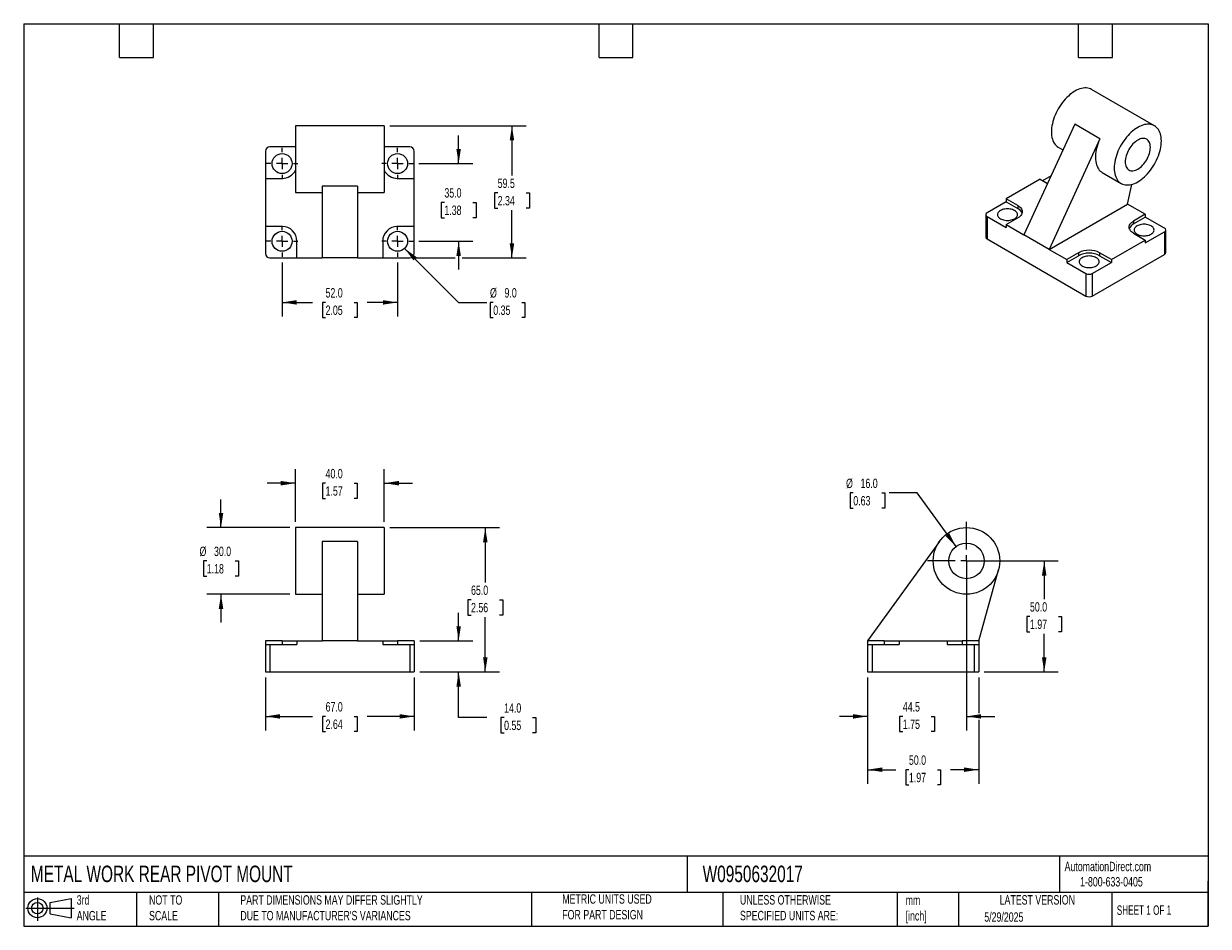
# Model space of a CAD drawing. Header units: millimetres. Extents: x 13 to 546, y 13 to 419.
import ezdxf

# ---------------------------------------------------------------- set-up
doc = ezdxf.new("R2010")
doc.units = ezdxf.units.MM
doc.header["$LTSCALE"] = 2
doc.linetypes.add('SLD-Center', pattern=[19.05, 15.24, -1.27, 1.27, -1.27])
doc.linetypes.add('SLD-Solid', pattern=[0])
doc.layers.add('CENTER', color=40, linetype='SLD-Center')
doc.layers.add('SLD-DEFPOINTS', color=7, linetype='Continuous')
doc.layers.add('DIMENSIONS', color=140, linetype='SLD-Solid', lineweight=25)
doc.layers.add('TEXT', color=140, linetype='SLD-Solid', lineweight=25)
doc.styles.add('SLDTEXTSTYLE0', font='TXT', dxfattribs={"width": 0.7})
doc.styles.add('SLDTEXTSTYLE1', font='TXT', dxfattribs={"width": 0.65})
doc.dimstyles.new('SLDDIMSTYLE0', dxfattribs={"dimtxt": 4.316016, "dimasz": 6.604, "dimexe": 0, "dimexo": 0.0625, "dimgap": 1.079004, "dimtad": 0, "dimtih": 1, "dimtoh": 1, "dimrnd": 1e-09, "dimzin": 4, "dimdsep": 46, "dimtxsty": 'SLDTEXTSTYLE0', "dimsah": 1, "dimcen": 0.09, "dimadec": 0, "dimazin": 1, "dimtfac": 1, "dimtmove": 0, "dimatfit": 0, "dimfxl": 0, "dimfrac": 2, "dimtolj": 1, "dimtzin": 12, "dimarcsym": 0})
doc.dimstyles.new('SLDDIMSTYLE1', dxfattribs={"dimtxt": 4.316016, "dimasz": 6.604, "dimexe": 0, "dimexo": 0.0625, "dimgap": 1.079004, "dimtad": 0, "dimtih": 1, "dimtoh": 1, "dimrnd": 1e-09, "dimzin": 4, "dimdsep": 46, "dimtxsty": 'SLDTEXTSTYLE0', "dimsah": 1, "dimcen": 0.09, "dimadec": 0, "dimazin": 1, "dimtfac": 1, "dimtofl": 0, "dimtmove": 0, "dimatfit": 3, "dimfxl": 0, "dimfrac": 2, "dimtolj": 1, "dimtzin": 12, "dimarcsym": 0})
doc.dimstyles.new('SLDDIMSTYLE2', dxfattribs={"dimtxt": 4.316016, "dimasz": 6.604, "dimexe": 0, "dimexo": 0.0625, "dimgap": 1.079004, "dimtad": 0, "dimtih": 1, "dimtoh": 1, "dimrnd": 1e-09, "dimzin": 12, "dimdsep": 46, "dimtxsty": 'SLDTEXTSTYLE0', "dimsah": 1, "dimcen": 0.09, "dimadec": 0, "dimazin": 3, "dimtfac": 1, "dimtmove": 0, "dimatfit": 0, "dimfxl": 0, "dimfrac": 2, "dimtolj": 1, "dimtzin": 12, "dimarcsym": 0})
doc.dimstyles.new('SLDDIMSTYLE3', dxfattribs={"dimtxt": 4.316016, "dimasz": 6.604, "dimexe": 0, "dimexo": 0.0625, "dimgap": 1.079004, "dimtad": 0, "dimtih": 1, "dimtoh": 1, "dimrnd": 1e-09, "dimzin": 4, "dimdsep": 46, "dimtxsty": 'SLDTEXTSTYLE0', "dimsah": 1, "dimcen": 0, "dimadec": 0, "dimazin": 1, "dimtfac": 1, "dimtofl": 0, "dimtmove": 0, "dimatfit": 3, "dimfxl": 0, "dimfrac": 2, "dimtolj": 1, "dimtzin": 12, "dimarcsym": 0})
doc.dimstyles.new('SLDDIMSTYLE4', dxfattribs={"dimtxt": 4.316016, "dimasz": 6.604, "dimexe": 0, "dimexo": 0.0625, "dimgap": 1.079004, "dimtad": 0, "dimtih": 1, "dimtoh": 1, "dimrnd": 1e-09, "dimzin": 12, "dimdsep": 46, "dimtxsty": 'SLDTEXTSTYLE0', "dimsah": 1, "dimcen": 0.09, "dimadec": 0, "dimazin": 3, "dimtfac": 1, "dimtofl": 0, "dimtmove": 0, "dimatfit": 3, "dimfxl": 0, "dimfrac": 2, "dimtolj": 1, "dimtzin": 12, "dimarcsym": 0})

# ---------------------------------------------------------------- blocks, each defined once
blk = doc.blocks.new('Block11')
at = {"color": 7, "linetype": 'SLD-Solid', "lineweight": 18}
for p, q in [((0, 5.76), (21.75, 5.76)), ((5.18, 10.62), (5.18, 0)), ((10.96, 8.33), (20.35, 10.06)), ((10.96, 3.19), (10.96, 8.33)), ((20.35, 10.06), (20.35, 1.46)), ((10.96, 3.19), (20.35, 1.46))]:
    blk.add_line(p, q, dxfattribs=at)
for radius in [4.3, 2.57]:
    blk.add_circle((5.18, 5.76), radius, dxfattribs=at)
blk = doc.blocks.new('Block12')
at = {"layer": 'SLD-DEFPOINTS'}
blk.add_blockref('Block11', (0, 0), dxfattribs=at)
blk = doc.blocks.new('_D')
at = {"layer": 'DIMENSIONS'}
for p, q in [((101.54, 192.21), (101.54, 204.91)), ((132.5, 192.21), (95.19, 192.21)), ((95.13, 177.21), (93.68, 177.21)), ((93.68, 177.21), (93.68, 170.35)), ((107.96, 177.21), (109.41, 177.21)), ((109.41, 177.21), (109.41, 170.35)), ((93.68, 170.35), (95.13, 170.35)), ((109.41, 170.35), (107.96, 170.35)), ((132.5, 162.21), (95.19, 162.21)), ((101.54, 162.21), (101.54, 149.51))]:
    blk.add_line(p, q, dxfattribs=at)
for points in [[(101.54, 192.21), (102.56, 198.82), (100.53, 198.82)], [(101.54, 162.21), (100.53, 155.61), (102.56, 155.61)]]:
    blk.add_solid(points, dxfattribs=at)
at = {"layer": 'DIMENSIONS', "char_height": 4.233, "attachment_point": 1, "style": 'SLDTEXTSTYLE0'}
for s, insert in [('%%c', (91.87, 183.64)), ('30.0', (98.39, 183.64)), ('1.18', (95.13, 175.81))]:
    blk.add_mtext(s, dxfattribs=dict(at, insert=insert))
blk = doc.blocks.new('_D_1')
at = {"layer": 'DIMENSIONS'}
for p, q in [((135.04, 194.75), (135.04, 218.56)), ((175.04, 194.75), (175.04, 218.56)), ((135.04, 212.21), (122.34, 212.21)), ((148.63, 212.21), (147.18, 212.21)), ((147.18, 212.21), (147.18, 205.35)), ((161.46, 212.21), (162.91, 212.21)), ((162.91, 212.21), (162.91, 205.35)), ((175.04, 212.21), (187.74, 212.21)), ((147.18, 205.35), (148.63, 205.35)), ((162.91, 205.35), (161.46, 205.35))]:
    blk.add_line(p, q, dxfattribs=at)
for points in [[(135.04, 212.21), (128.44, 213.23), (128.44, 211.2)], [(175.04, 212.21), (181.65, 211.2), (181.65, 213.23)]]:
    blk.add_solid(points, dxfattribs=at)
at = {"layer": 'DIMENSIONS', "char_height": 4.233, "attachment_point": 1, "style": 'SLDTEXTSTYLE0'}
for s, insert in [('40.0', (148.63, 218.64)), ('1.57', (148.63, 210.81))]:
    blk.add_mtext(s, dxfattribs=dict(at, insert=insert))
blk = doc.blocks.new('_D_2')
at = {"layer": 'DIMENSIONS'}
for p, q in [((208.54, 141.21), (208.54, 153.91)), ((191.08, 141.21), (214.89, 141.21)), ((191.08, 127.21), (214.89, 127.21)), ((208.54, 106.69), (208.54, 127.21)), ((221.24, 106.69), (208.54, 106.69)), ((229.02, 106.69), (227.57, 106.69)), ((227.57, 106.69), (227.57, 99.83)), ((241.85, 106.69), (243.3, 106.69)), ((243.3, 106.69), (243.3, 99.83)), ((227.57, 99.83), (229.02, 99.83)), ((243.3, 99.83), (241.85, 99.83))]:
    blk.add_line(p, q, dxfattribs=at)
for points in [[(208.54, 141.21), (209.56, 147.82), (207.53, 147.82)], [(208.54, 127.21), (207.53, 120.61), (209.56, 120.61)]]:
    blk.add_solid(points, dxfattribs=at)
at = {"layer": 'DIMENSIONS', "char_height": 4.233, "attachment_point": 1, "style": 'SLDTEXTSTYLE0'}
for s, insert in [('14.0', (229.02, 113.11)), ('0.55', (229.02, 105.28))]:
    blk.add_mtext(s, dxfattribs=dict(at, insert=insert))
blk = doc.blocks.new('_D_3')
at = {"layer": 'DIMENSIONS'}
for p, q in [((177.58, 192.21), (226.89, 192.21)), ((220.54, 192.21), (220.54, 167.54)), ((214.13, 159.71), (212.68, 159.71)), ((212.68, 159.71), (212.68, 152.85)), ((226.96, 159.71), (228.41, 159.71)), ((228.41, 159.71), (228.41, 152.85)), ((212.68, 152.85), (214.13, 152.85)), ((220.54, 127.21), (220.54, 151.89)), ((228.41, 152.85), (226.96, 152.85)), ((191.08, 127.21), (226.89, 127.21))]:
    blk.add_line(p, q, dxfattribs=at)
for points in [[(220.54, 192.21), (219.53, 185.61), (221.56, 185.61)], [(220.54, 127.21), (221.56, 133.82), (219.53, 133.82)]]:
    blk.add_solid(points, dxfattribs=at)
at = {"layer": 'DIMENSIONS', "char_height": 4.233, "attachment_point": 1, "style": 'SLDTEXTSTYLE0'}
for s, insert in [('65.0', (214.13, 166.14)), ('2.56', (214.13, 158.31))]:
    blk.add_mtext(s, dxfattribs=dict(at, insert=insert))
blk = doc.blocks.new('_D_4')
at = {"layer": 'DIMENSIONS'}
for p, q in [((121.54, 124.67), (121.54, 100.86)), ((188.54, 124.67), (188.54, 100.86)), ((121.54, 107.21), (142.78, 107.21)), ((148.63, 107.21), (147.18, 107.21)), ((147.18, 107.21), (147.18, 100.35)), ((161.46, 107.21), (162.91, 107.21)), ((162.91, 107.21), (162.91, 100.35)), ((188.54, 107.21), (167.31, 107.21)), ((147.18, 100.35), (148.63, 100.35)), ((162.91, 100.35), (161.46, 100.35))]:
    blk.add_line(p, q, dxfattribs=at)
for points in [[(121.54, 107.21), (128.15, 106.2), (128.15, 108.23)], [(188.54, 107.21), (181.94, 108.23), (181.94, 106.2)]]:
    blk.add_solid(points, dxfattribs=at)
at = {"layer": 'DIMENSIONS', "char_height": 4.233, "attachment_point": 1, "style": 'SLDTEXTSTYLE0'}
for s, insert in [('67.0', (148.63, 113.64)), ('2.64', (148.63, 105.81))]:
    blk.add_mtext(s, dxfattribs=dict(at, insert=insert))
blk = doc.blocks.new('_D_5')
at = {"layer": 'DIMENSIONS'}
for p, q in [((437.21, 174.67), (437.21, 100.86)), ((392.71, 124.67), (392.71, 100.86)), ((392.71, 107.21), (380.01, 107.21)), ((408.55, 107.21), (407.1, 107.21)), ((407.1, 107.21), (407.1, 100.35)), ((421.37, 107.21), (422.82, 107.21)), ((422.82, 107.21), (422.82, 100.35)), ((437.21, 107.21), (449.91, 107.21)), ((407.1, 100.35), (408.55, 100.35)), ((422.82, 100.35), (421.37, 100.35))]:
    blk.add_line(p, q, dxfattribs=at)
for points in [[(392.71, 107.21), (386.11, 108.23), (386.11, 106.2)], [(437.21, 107.21), (443.81, 106.2), (443.81, 108.23)]]:
    blk.add_solid(points, dxfattribs=at)
at = {"layer": 'DIMENSIONS', "char_height": 4.233, "attachment_point": 1, "style": 'SLDTEXTSTYLE0'}
for s, insert in [('44.5', (408.55, 113.64)), ('1.75', (408.55, 105.81))]:
    blk.add_mtext(s, dxfattribs=dict(at, insert=insert))
blk = doc.blocks.new('_D_6')
at = {"layer": 'DIMENSIONS'}
for p, q in [((392.71, 124.67), (392.71, 76.86)), ((442.71, 124.67), (442.71, 108.74)), ((442.71, 105.69), (442.71, 76.86)), ((392.71, 83.21), (405.45, 83.21)), ((411.3, 83.21), (409.85, 83.21)), ((409.85, 83.21), (409.85, 76.35)), ((424.12, 83.21), (425.57, 83.21)), ((425.57, 83.21), (425.57, 76.35)), ((442.71, 83.21), (429.97, 83.21)), ((409.85, 76.35), (411.3, 76.35)), ((425.57, 76.35), (424.12, 76.35))]:
    blk.add_line(p, q, dxfattribs=at)
for points in [[(392.71, 83.21), (399.31, 82.2), (399.31, 84.23)], [(442.71, 83.21), (436.11, 84.23), (436.11, 82.2)]]:
    blk.add_solid(points, dxfattribs=at)
at = {"layer": 'DIMENSIONS', "char_height": 4.233, "attachment_point": 1, "style": 'SLDTEXTSTYLE0'}
for s, insert in [('50.0', (411.3, 89.64)), ('1.97', (411.3, 81.81))]:
    blk.add_mtext(s, dxfattribs=dict(at, insert=insert))
blk = doc.blocks.new('_D_7')
at = {"layer": 'DIMENSIONS'}
for p, q in [((439.75, 177.21), (478.56, 177.21)), ((472.21, 177.21), (472.21, 160.04)), ((465.8, 152.21), (464.35, 152.21)), ((464.35, 152.21), (464.35, 145.35)), ((478.62, 152.21), (480.07, 152.21)), ((480.07, 152.21), (480.07, 145.35)), ((464.35, 145.35), (465.8, 145.35)), ((472.21, 127.21), (472.21, 144.39)), ((480.07, 145.35), (478.62, 145.35)), ((445.25, 127.21), (478.56, 127.21))]:
    blk.add_line(p, q, dxfattribs=at)
for points in [[(472.21, 177.21), (471.19, 170.61), (473.23, 170.61)], [(472.21, 127.21), (473.23, 133.82), (471.19, 133.82)]]:
    blk.add_solid(points, dxfattribs=at)
at = {"layer": 'DIMENSIONS', "char_height": 4.233, "attachment_point": 1, "style": 'SLDTEXTSTYLE0'}
for s, insert in [('50.0', (465.8, 158.64)), ('1.97', (465.8, 150.81))]:
    blk.add_mtext(s, dxfattribs=dict(at, insert=insert))
blk = doc.blocks.new('_D_8')
at = {"layer": 'DIMENSIONS'}
for p, q in [((386.25, 207.84), (384.8, 207.84)), ((384.8, 207.84), (384.8, 200.98)), ((399.07, 207.84), (400.52, 207.84)), ((400.52, 207.84), (400.52, 200.98)), ((415.03, 207.84), (402.33, 207.84)), ((432.52, 183.69), (415.03, 207.84)), ((384.8, 200.98), (386.25, 200.98)), ((400.52, 200.98), (399.07, 200.98))]:
    blk.add_line(p, q, dxfattribs=at)
blk.add_solid([(432.52, 183.69), (429.47, 189.64), (427.82, 188.44)], dxfattribs=at)
at = {"layer": 'DIMENSIONS', "char_height": 4.233, "attachment_point": 1, "style": 'SLDTEXTSTYLE0'}
for s, insert in [('%%c', (382.99, 214.26)), ('16.0', (389.51, 214.26)), ('0.63', (386.25, 206.43))]:
    blk.add_mtext(s, dxfattribs=dict(at, insert=insert))
blk = doc.blocks.new('SW_CENTERMARKSYMBOL_0')
at = {"layer": 'CENTER', "color": 0}
for p, q in [((0, 5.08), (0, 17.54)), ((-5.08, 0), (-17.54, 0)), ((0, 0), (-2.54, 0)), ((0, 0), (0, 2.54)), ((0, 0), (0, -2.54)), ((0, 0), (2.54, 0)), ((5.08, 0), (17.54, 0)), ((0, -5.08), (0, -17.54))]:
    blk.add_line(p, q, dxfattribs=at)
blk = doc.blocks.new('_D_9')
at = {"layer": 'DIMENSIONS'}
for p, q in [((208.54, 356.11), (208.54, 368.81)), ((190.62, 356.11), (214.89, 356.11)), ((202.13, 338.61), (200.68, 338.61)), ((200.68, 338.61), (200.68, 331.75)), ((214.96, 338.61), (216.41, 338.61)), ((216.41, 338.61), (216.41, 331.75)), ((200.68, 331.75), (202.13, 331.75)), ((216.41, 331.75), (214.96, 331.75)), ((190.62, 321.11), (214.89, 321.11)), ((208.54, 321.11), (208.54, 308.41))]:
    blk.add_line(p, q, dxfattribs=at)
for points in [[(208.54, 356.11), (209.56, 362.72), (207.53, 362.72)], [(208.54, 321.11), (207.53, 314.51), (209.56, 314.51)]]:
    blk.add_solid(points, dxfattribs=at)
at = {"layer": 'DIMENSIONS', "char_height": 4.233, "attachment_point": 1, "style": 'SLDTEXTSTYLE0'}
for s, insert in [('35.0', (202.13, 345.04)), ('1.38', (202.13, 337.21))]:
    blk.add_mtext(s, dxfattribs=dict(at, insert=insert))
blk = doc.blocks.new('_D_10')
at = {"layer": 'DIMENSIONS'}
for p, q in [((177.58, 373.11), (238.89, 373.11)), ((232.54, 373.11), (232.54, 350.75)), ((226.13, 342.93), (224.68, 342.93)), ((224.68, 342.93), (224.68, 336.07)), ((238.96, 342.93), (240.41, 342.93)), ((240.41, 342.93), (240.41, 336.07)), ((224.68, 336.07), (226.13, 336.07)), ((240.41, 336.07), (238.96, 336.07)), ((232.54, 313.61), (232.54, 335.1)), ((189.08, 313.61), (207.02, 313.61)), ((210.07, 313.61), (238.89, 313.61))]:
    blk.add_line(p, q, dxfattribs=at)
for points in [[(232.54, 373.11), (231.53, 366.51), (233.56, 366.51)], [(232.54, 313.61), (233.56, 320.22), (231.53, 320.22)]]:
    blk.add_solid(points, dxfattribs=at)
at = {"layer": 'DIMENSIONS', "char_height": 4.233, "attachment_point": 1, "style": 'SLDTEXTSTYLE0'}
for s, insert in [('59.5', (226.13, 349.35)), ('2.34', (226.13, 341.53))]:
    blk.add_mtext(s, dxfattribs=dict(at, insert=insert))
blk = doc.blocks.new('_D_11')
at = {"layer": 'DIMENSIONS'}
for p, q in [((129.04, 311.53), (129.04, 287.26)), ((181.04, 311.53), (181.04, 287.26)), ((129.04, 293.61), (142.78, 293.61)), ((148.63, 293.61), (147.18, 293.61)), ((147.18, 293.61), (147.18, 286.75)), ((161.46, 293.61), (162.91, 293.61)), ((162.91, 293.61), (162.91, 286.75)), ((181.04, 293.61), (167.31, 293.61)), ((147.18, 286.75), (148.63, 286.75)), ((162.91, 286.75), (161.46, 286.75))]:
    blk.add_line(p, q, dxfattribs=at)
for points in [[(129.04, 293.61), (135.65, 292.6), (135.65, 294.63)], [(181.04, 293.61), (174.44, 294.63), (174.44, 292.6)]]:
    blk.add_solid(points, dxfattribs=at)
at = {"layer": 'DIMENSIONS', "char_height": 4.233, "attachment_point": 1, "style": 'SLDTEXTSTYLE0'}
for s, insert in [('52.0', (148.63, 300.04)), ('2.05', (148.63, 292.21))]:
    blk.add_mtext(s, dxfattribs=dict(at, insert=insert))
blk = doc.blocks.new('_D_12')
at = {"layer": 'DIMENSIONS'}
for p, q in [((184.23, 317.93), (208.54, 293.61)), ((208.54, 293.61), (221.24, 293.61)), ((224.14, 293.61), (222.69, 293.61)), ((222.69, 293.61), (222.69, 286.75)), ((236.97, 293.61), (238.42, 293.61)), ((238.42, 293.61), (238.42, 286.75)), ((222.69, 286.75), (224.14, 286.75)), ((238.42, 286.75), (236.97, 286.75))]:
    blk.add_line(p, q, dxfattribs=at)
blk.add_solid([(184.23, 317.93), (188.18, 312.54), (189.61, 313.98)], dxfattribs=at)
at = {"layer": 'DIMENSIONS', "char_height": 4.233, "attachment_point": 1, "style": 'SLDTEXTSTYLE0'}
for s, insert in [('%%c', (222.68, 300.04)), ('9.0', (229.2, 300.04)), ('0.35', (224.14, 292.21))]:
    blk.add_mtext(s, dxfattribs=dict(at, insert=insert))
blk = doc.blocks.new('SW_CENTERMARKSYMBOL_1')
at = {"layer": 'CENTER', "color": 0}
for p, q in [((0, 5.08), (0, 7.04)), ((-5.08, 0), (-7.04, 0)), ((0, 0), (-2.54, 0)), ((0, 0), (0, 2.54)), ((0, 0), (0, -2.54)), ((0, 0), (2.54, 0)), ((5.08, 0), (7.04, 0)), ((0, -5.08), (0, -7.04))]:
    blk.add_line(p, q, dxfattribs=at)
blk = doc.blocks.new('SW_CENTERMARKSYMBOL_2')
at = {"layer": 'CENTER', "color": 0}
for p, q in [((0, 5.08), (0, 7.04)), ((-5.08, 0), (-7.04, 0)), ((0, 0), (-2.54, 0)), ((0, 0), (0, 2.54)), ((0, 0), (0, -2.54)), ((0, 0), (2.54, 0)), ((5.08, 0), (7.04, 0)), ((0, -5.08), (0, -7.04))]:
    blk.add_line(p, q, dxfattribs=at)
blk = doc.blocks.new('SW_CENTERMARKSYMBOL_3')
at = {"layer": 'CENTER', "color": 0}
for p, q in [((0, 5.08), (0, 7.04)), ((-5.08, 0), (-7.04, 0)), ((0, 0), (-2.54, 0)), ((0, 0), (0, 2.54)), ((0, 0), (0, -2.54)), ((0, 0), (2.54, 0)), ((5.08, 0), (7.04, 0)), ((0, -5.08), (0, -7.04))]:
    blk.add_line(p, q, dxfattribs=at)
blk = doc.blocks.new('SW_CENTERMARKSYMBOL_4')
at = {"layer": 'CENTER', "color": 0}
for p, q in [((0, 5.08), (0, 7.04)), ((-5.08, 0), (-7.04, 0)), ((0, 0), (-2.54, 0)), ((0, 0), (0, 2.54)), ((0, 0), (0, -2.54)), ((0, 0), (2.54, 0)), ((5.08, 0), (7.04, 0)), ((0, -5.08), (0, -7.04))]:
    blk.add_line(p, q, dxfattribs=at)

msp = doc.modelspace()

# ---------------------------------------------------------------- linework, layer by layer
for p, q in [((521.847, 373.152), (493.563, 389.48)), ((485.95, 373.798), (463.082, 324.031)), ((497.264, 367.267), (485.95, 373.798)), ((175.045, 373.114), (135.045, 373.114)), ((135.045, 373.114), (135.045, 343.114)), ((175.045, 373.114), (175.045, 343.114)), ((135.045, 363.614), (123.545, 363.614)), ((186.545, 363.614), (175.045, 363.614)), ((497.264, 367.267), (474.396, 317.499)), ((478.564, 363.499), (480.661, 362.288)), ((121.545, 361.614), (121.545, 349.414)), ((188.545, 349.414), (188.545, 361.614)), ((498.363, 352.069), (506.848, 347.171)), ((121.545, 349.414), (121.545, 327.814)), ((121.545, 349.414), (129.045, 349.414)), ((181.045, 349.414), (188.545, 349.414)), ((188.545, 327.814), (188.545, 349.414)), ((470.366, 349.054), (455.092, 340.236)), ((470.366, 349.054), (473.697, 347.131)), ((475.285, 350.587), (471.497, 348.4)), ((509.751, 337.91), (511.632, 346.754)), ((135.045, 343.114), (147.045, 343.114)), ((163.045, 345.953), (147.045, 345.953)), ((147.045, 345.953), (147.045, 313.614)), ((163.045, 345.953), (163.045, 313.614)), ((163.045, 343.114), (175.045, 343.114)), ((455.092, 338.93), (446.465, 333.95)), ((460.395, 337.175), (455.092, 340.236)), ((455.092, 340.236), (455.092, 338.93)), ((455.092, 338.93), (460.395, 335.868)), ((460.395, 337.175), (460.395, 335.868)), ((474.396, 317.499), (509.751, 337.91)), ((517.742, 333.297), (509.751, 337.91)), ((445.88, 333.133), (445.88, 323.008)), ((446.465, 332.317), (446.465, 322.192)), ((446.465, 332.317), (455.092, 327.337)), ((455.092, 328.643), (460.395, 331.705)), ((517.742, 333.297), (512.438, 330.235)), ((512.438, 328.929), (517.742, 331.99)), ((517.742, 333.297), (517.742, 331.99)), ((526.368, 327.01), (517.742, 331.99)), ((129.045, 327.814), (121.545, 327.814)), ((121.545, 327.814), (121.545, 315.614)), ((188.545, 327.814), (181.045, 327.814)), ((188.545, 315.614), (188.545, 327.814)), ((455.092, 328.643), (455.092, 327.337)), ((455.092, 328.643), (463.082, 324.031)), ((512.438, 330.235), (512.438, 328.929)), ((517.742, 320.397), (526.368, 325.378)), ((526.368, 325.378), (526.368, 315.252)), ((526.954, 316.069), (526.954, 326.194)), ((135.745, 313.614), (135.745, 321.114)), ((174.345, 321.114), (174.345, 313.614)), ((446.465, 322.192), (491.013, 296.475)), ((474.396, 317.499), (463.082, 324.031)), ((502.468, 312.887), (517.742, 321.704)), ((512.438, 324.765), (517.742, 321.704)), ((517.742, 321.704), (517.742, 320.397)), ((474.396, 317.499), (482.386, 312.887)), ((487.69, 315.948), (482.386, 312.887)), ((487.69, 315.948), (487.69, 314.642)), ((493.842, 296.475), (526.368, 315.252)), ((502.468, 312.887), (497.165, 315.948)), ((497.165, 315.948), (497.165, 314.642)), ((123.545, 313.614), (135.745, 313.614)), ((135.745, 313.614), (147.045, 313.614)), ((163.045, 313.614), (147.045, 313.614)), ((163.045, 313.614), (174.345, 313.614)), ((174.345, 313.614), (186.545, 313.614)), ((482.386, 311.58), (487.69, 314.642)), ((482.386, 312.887), (482.386, 311.58)), ((482.386, 311.58), (491.013, 306.6)), ((493.842, 306.6), (502.468, 311.58)), ((497.165, 314.642), (502.468, 311.58)), ((502.468, 312.887), (502.468, 311.58)), ((491.013, 306.6), (491.013, 296.475)), ((493.842, 306.6), (493.842, 296.475)), ((175.045, 192.212), (135.045, 192.212)), ((135.045, 192.212), (135.045, 162.212)), ((175.045, 192.212), (175.045, 162.212)), ((163.045, 185.994), (147.045, 185.994)), ((147.045, 185.994), (147.045, 141.212)), ((163.045, 185.994), (163.045, 141.212)), ((425.049, 185.994), (392.71, 141.212)), ((442.71, 141.212), (451.655, 173.169)), ((135.045, 162.212), (147.045, 162.212)), ((163.045, 162.212), (175.045, 162.212)), ((121.545, 141.212), (121.545, 139.612)), ((129.045, 141.212), (121.545, 141.212)), ((121.545, 139.612), (121.545, 127.212)), ((121.545, 139.612), (123.545, 139.612)), ((123.545, 139.612), (123.545, 127.212)), ((123.545, 139.612), (135.745, 139.612)), ((129.045, 141.212), (129.045, 139.612)), ((129.045, 141.212), (135.745, 141.212)), ((135.745, 141.212), (135.745, 139.612)), ((135.745, 141.212), (147.045, 141.212)), ((163.045, 141.212), (147.045, 141.212)), ((163.045, 141.212), (174.345, 141.212)), ((174.345, 141.212), (174.345, 139.612)), ((174.345, 141.212), (181.045, 141.212)), ((174.345, 139.612), (186.545, 139.612)), ((181.045, 141.212), (181.045, 139.612)), ((188.545, 141.212), (181.045, 141.212)), ((186.545, 139.612), (186.545, 127.212)), ((186.545, 139.612), (188.545, 139.612)), ((188.545, 141.212), (188.545, 139.612)), ((188.545, 139.612), (188.545, 127.212)), ((392.71, 141.212), (392.71, 139.612)), ((400.21, 141.212), (392.71, 141.212)), ((392.71, 139.612), (392.71, 127.212)), ((392.71, 139.612), (394.71, 139.612)), ((394.71, 139.612), (394.71, 127.212)), ((394.71, 139.612), (406.91, 139.612)), ((400.21, 141.212), (400.21, 139.612)), ((400.21, 141.212), (406.91, 141.212)), ((406.91, 141.212), (428.51, 141.212)), ((406.91, 141.212), (406.91, 139.612)), ((428.51, 141.212), (428.51, 139.612)), ((428.51, 141.212), (435.21, 141.212)), ((428.51, 139.612), (440.71, 139.612)), ((435.21, 141.212), (435.21, 139.612)), ((442.71, 141.212), (435.21, 141.212)), ((440.71, 139.612), (440.71, 127.212)), ((440.71, 139.612), (442.71, 139.612)), ((442.71, 141.212), (442.71, 139.612)), ((442.71, 139.612), (442.71, 127.212)), ((121.545, 127.212), (123.545, 127.212)), ((123.545, 127.212), (186.545, 127.212)), ((186.545, 127.212), (188.545, 127.212)), ((392.71, 127.212), (394.71, 127.212)), ((394.71, 127.212), (440.71, 127.212)), ((440.71, 127.212), (442.71, 127.212))]:
    msp.add_line(p, q)
at = {"flags": 128}
for points in [[(493.563, 389.48), (493.009, 389.756), (492.42, 389.964), (491.798, 390.104), (491.147, 390.174), (490.47, 390.175), (489.77, 390.105), (489.052, 389.967), (488.318, 389.759), (487.573, 389.485), (486.82, 389.143), (486.063, 388.738), (485.307, 388.27), (484.554, 387.742), (483.809, 387.156), (483.075, 386.517), (482.357, 385.826), (481.657, 385.087), (480.98, 384.305), (480.329, 383.483), (479.707, 382.625), (479.118, 381.736), (478.563, 380.821), (478.047, 379.883), (477.572, 378.928), (477.141, 377.96), (476.754, 376.986), (476.415, 376.008), (476.126, 375.033), (475.886, 374.065), (475.699, 373.11), (475.565, 372.172), (475.484, 371.256), (475.457, 370.367), (475.484, 369.508), (475.565, 368.686), (475.699, 367.903), (475.886, 367.164), (476.126, 366.472), (476.415, 365.832), (476.754, 365.246), (477.141, 364.717), (477.572, 364.248), (478.047, 363.841), (478.563, 363.499), (478.564, 363.499)], [(524.954, 366.285), (524.927, 367.143), (524.846, 367.965), (524.712, 368.748), (524.525, 369.487), (524.286, 370.179), (523.996, 370.819), (523.657, 371.406), (523.271, 371.934), (522.839, 372.403), (522.364, 372.81), (521.848, 373.152), (521.294, 373.428), (520.704, 373.636), (520.082, 373.776), (519.431, 373.846), (518.754, 373.846), (518.054, 373.777), (517.336, 373.639), (516.602, 373.431), (515.857, 373.156), (515.104, 372.815), (514.348, 372.41), (513.591, 371.942), (512.838, 371.414), (512.093, 370.828), (511.359, 370.188), (510.641, 369.498), (509.942, 368.759), (509.264, 367.977), (508.613, 367.155), (507.991, 366.297), (507.402, 365.408), (506.848, 364.493), (506.332, 363.555), (505.857, 362.6), (505.425, 361.632), (505.038, 360.657), (504.7, 359.68), (504.41, 358.705), (504.171, 357.737), (503.983, 356.782), (503.849, 355.844), (503.768, 354.928), (503.741, 354.038), (503.768, 353.18), (503.849, 352.358), (503.983, 351.575), (504.171, 350.836), (504.41, 350.144), (504.7, 349.504), (505.038, 348.918), (505.425, 348.389), (505.857, 347.92), (506.332, 347.513), (506.848, 347.171), (507.402, 346.895), (507.991, 346.687), (508.613, 346.547), (509.264, 346.477), (509.942, 346.477), (510.641, 346.546), (511.359, 346.685), (512.093, 346.892), (512.838, 347.167), (513.591, 347.508), (514.348, 347.913), (515.104, 348.381), (515.857, 348.91), (516.602, 349.495), (517.336, 350.135), (518.054, 350.825), (518.754, 351.564), (519.431, 352.346), (520.082, 353.168), (520.704, 354.026), (521.294, 354.915), (521.848, 355.83), (522.364, 356.768), (522.839, 357.723), (523.271, 358.691), (523.657, 359.666), (523.996, 360.643), (524.286, 361.618), (524.525, 362.586), (524.712, 363.541), (524.846, 364.479), (524.927, 365.395), (524.954, 366.285)], [(497.264, 367.267), (496.843, 366.298), (496.468, 365.323), (496.141, 364.347), (495.864, 363.375), (495.637, 362.411), (495.462, 361.46), (495.34, 360.528), (495.272, 359.619), (495.257, 358.738), (495.296, 357.888), (495.389, 357.075), (495.536, 356.303), (495.734, 355.575), (495.985, 354.896), (496.285, 354.268), (496.634, 353.695), (497.03, 353.179), (497.471, 352.725), (497.955, 352.332), (498.363, 352.069)], [(520.005, 363.427), (519.977, 364.052), (519.896, 364.639), (519.761, 365.183), (519.574, 365.678), (519.337, 366.121), (519.051, 366.506), (518.72, 366.83), (518.348, 367.09), (517.936, 367.283), (517.49, 367.407), (517.014, 367.462), (516.512, 367.446), (515.99, 367.361), (515.451, 367.205), (514.902, 366.983), (514.348, 366.694), (513.793, 366.342), (513.244, 365.931), (512.706, 365.465), (512.183, 364.947), (511.681, 364.383), (511.205, 363.779), (510.759, 363.139), (510.348, 362.471), (509.975, 361.781), (509.644, 361.075), (509.359, 360.361), (509.121, 359.644), (508.934, 358.933), (508.8, 358.233), (508.718, 357.552), (508.691, 356.896), (508.718, 356.271), (508.8, 355.684), (508.934, 355.14), (509.121, 354.645), (509.359, 354.202), (509.644, 353.817), (509.975, 353.493), (510.348, 353.233), (510.759, 353.04), (511.205, 352.916), (511.681, 352.861), (512.183, 352.877), (512.706, 352.963), (513.244, 353.118), (513.793, 353.341), (514.348, 353.629), (514.902, 353.981), (515.451, 354.392), (515.99, 354.858), (516.512, 355.376), (517.014, 355.94), (517.49, 356.544), (517.936, 357.184), (518.348, 357.852), (518.72, 358.542), (519.051, 359.248), (519.337, 359.962), (519.574, 360.679), (519.761, 361.39), (519.896, 362.09), (519.977, 362.771), (520.005, 363.427)], [(460.395, 337.175), (460.896, 336.851), (461.331, 336.498), (461.694, 336.118), (461.982, 335.717), (462.19, 335.301), (462.316, 334.873), (462.358, 334.44), (462.316, 334.007), (462.19, 333.579), (461.982, 333.162), (461.694, 332.762), (461.331, 332.382), (460.896, 332.028), (460.395, 331.705)], [(458.84, 331.297), (459.228, 331.552), (459.555, 331.835), (459.815, 332.139), (460.004, 332.461), (460.119, 332.794), (460.158, 333.133), (460.119, 333.473), (460.004, 333.806), (459.815, 334.128), (459.555, 334.432), (459.228, 334.715), (458.84, 334.97), (458.397, 335.194), (457.908, 335.383), (457.38, 335.533), (456.822, 335.643), (456.245, 335.709), (455.658, 335.731), (455.07, 335.709), (454.493, 335.643), (453.936, 335.533), (453.408, 335.383), (452.918, 335.194), (452.476, 334.97), (452.088, 334.715), (451.761, 334.432), (451.5, 334.128), (451.311, 333.806), (451.196, 333.473), (451.158, 333.133), (451.196, 332.794), (451.311, 332.461), (451.5, 332.139), (451.761, 331.835), (452.088, 331.552), (452.476, 331.297), (452.918, 331.072), (453.408, 330.884), (453.936, 330.733), (454.493, 330.624), (455.07, 330.558), (455.658, 330.536), (456.245, 330.558), (456.822, 330.624), (457.38, 330.733), (457.908, 330.884), (458.397, 331.072), (458.84, 331.297)], [(512.438, 324.765), (511.938, 325.089), (511.503, 325.443), (511.14, 325.822), (510.852, 326.223), (510.644, 326.64), (510.518, 327.067), (510.476, 327.5), (510.518, 327.934), (510.644, 328.361), (510.852, 328.778), (511.14, 329.179), (511.503, 329.558), (511.938, 329.912), (512.438, 330.235)], [(520.358, 324.357), (520.746, 324.613), (521.073, 324.895), (521.334, 325.2), (521.523, 325.522), (521.638, 325.855), (521.676, 326.194), (521.638, 326.533), (521.523, 326.866), (521.334, 327.188), (521.073, 327.493), (520.746, 327.775), (520.358, 328.031), (519.916, 328.255), (519.426, 328.444), (518.898, 328.594), (518.341, 328.703), (517.763, 328.77), (517.176, 328.792), (516.589, 328.77), (516.011, 328.703), (515.454, 328.594), (514.926, 328.444), (514.437, 328.255), (513.994, 328.031), (513.606, 327.775), (513.279, 327.493), (513.019, 327.188), (512.829, 326.866), (512.715, 326.533), (512.676, 326.194), (512.715, 325.855), (512.829, 325.522), (513.019, 325.2), (513.279, 324.895), (513.606, 324.613), (513.994, 324.357), (514.437, 324.133), (514.926, 323.944), (515.454, 323.794), (516.011, 323.685), (516.589, 323.618), (517.176, 323.596), (517.763, 323.618), (518.341, 323.685), (518.898, 323.794), (519.426, 323.944), (519.916, 324.133), (520.358, 324.357)], [(495.609, 310.07), (495.997, 310.325), (496.324, 310.608), (496.585, 310.913), (496.774, 311.234), (496.889, 311.568), (496.927, 311.907), (496.889, 312.246), (496.774, 312.579), (496.585, 312.901), (496.324, 313.206), (495.997, 313.488), (495.609, 313.744), (495.167, 313.968), (494.677, 314.157), (494.149, 314.307), (493.592, 314.416), (493.015, 314.482), (492.427, 314.505), (491.84, 314.482), (491.263, 314.416), (490.705, 314.307), (490.177, 314.157), (489.688, 313.968), (489.245, 313.744), (488.857, 313.488), (488.53, 313.206), (488.27, 312.901), (488.081, 312.579), (487.966, 312.246), (487.927, 311.907), (487.966, 311.568), (488.081, 311.234), (488.27, 310.913), (488.53, 310.608), (488.857, 310.325), (489.245, 310.07), (489.688, 309.846), (490.177, 309.657), (490.705, 309.507), (491.263, 309.398), (491.84, 309.331), (492.427, 309.309), (493.015, 309.331), (493.592, 309.398), (494.149, 309.507), (494.677, 309.657), (495.167, 309.846), (495.609, 310.07)]]:
    msp.add_lwpolyline(points, dxfattribs=at)
for centre, radius in [((129.045, 356.114), 4.5), ((181.045, 356.114), 4.5), ((129.045, 321.114), 4.5), ((181.045, 321.114), 4.5), ((437.21, 177.212), 15), ((437.21, 177.212), 8)]:
    msp.add_circle(centre, radius)
for centre, radius, start, end in [((123.545, 361.614), 2, 90, 180), ((186.545, 361.614), 2, 0, 90), ((129.045, 356.114), 6.7, 270, 333.57561), ((181.045, 356.114), 6.7, 206.42439, 270), ((446.775, 333.133), 0.873, 110.78342, 249.21658), ((458.72, 332.489), 3.772, 20.1204, 63.62793), ((129.045, 321.114), 6.7, 0, 90), ((181.045, 321.114), 6.7, 90, 180), ((514.114, 325.55), 3.772, 116.37207, 159.8796), ((526.059, 326.194), 0.873, 290.78342, 69.21658), ((446.881, 323.108), 1.006, 185.6948, 245.62534), ((123.545, 315.614), 2, 180, 270), ((186.545, 315.614), 2, 270, 0), ((492.427, 306.864), 10.246, 62.45764, 117.54236), ((492.427, 305.557), 10.246, 62.45764, 117.54236), ((525.953, 316.169), 1.006, 294.37466, 354.3052), ((492.427, 309.33), 3.074, 242.60967, 297.39033), ((492.427, 299.205), 3.074, 242.60967, 297.39033)]:
    msp.add_arc(centre, radius, start, end)
at = {"layer": 'TEXT'}
for p, q in [((12.7, 419.1), (546.1, 419.1)), ((12.7, 419.1), (12.7, 12.7)), ((55.88, 403.86), (55.88, 419.1)), ((71.12, 403.86), (71.12, 419.1)), ((271.78, 403.86), (271.78, 419.1)), ((287.02, 403.86), (287.02, 419.1)), ((487.68, 403.86), (487.68, 419.1)), ((502.92, 403.86), (502.92, 419.1)), ((546.1, 419.1), (546.1, 12.7)), ((55.88, 403.86), (71.12, 403.86)), ((271.78, 403.86), (287.02, 403.86)), ((487.68, 403.86), (502.92, 403.86)), ((546.1, 44.252), (12.7, 44.252)), ((311.518, 44.252), (311.518, 27.94)), ((479.151, 44.252), (479.151, 27.94)), ((546.1, 12.7), (546.1, 33.02)), ((546.1, 27.94), (12.7, 27.94)), ((63.5, 27.94), (63.5, 12.7)), ((100.423, 27.94), (100.423, 12.7)), ((241.293, 27.94), (241.293, 12.7)), ((327.56, 27.94), (327.56, 12.7)), ((406.049, 27.94), (406.049, 12.7)), ((433.624, 27.94), (433.624, 12.7)), ((502.697, 27.94), (502.697, 12.7)), ((12.7, 12.7), (546.1, 12.7))]:
    msp.add_line(p, q, dxfattribs=at)

# ---------------------------------------------------------------- block references
at = {"layer": 'CENTER'}
for name, p in [('SW_CENTERMARKSYMBOL_2', (129.045, 356.114)), ('SW_CENTERMARKSYMBOL_3', (181.045, 356.114)), ('SW_CENTERMARKSYMBOL_1', (129.045, 321.114)), ('SW_CENTERMARKSYMBOL_4', (181.045, 321.114)), ('SW_CENTERMARKSYMBOL_0', (437.21, 177.212))]:
    msp.add_blockref(name, p, dxfattribs=at)
at = {"layer": 'SLD-DEFPOINTS'}
msp.add_blockref('Block12', (13.676, 15.108), dxfattribs=at)

# ---------------------------------------------------------------- texts
at = {"layer": 'TEXT'}
for s, insert, char_height, attachment_point, style in [('METAL WORK REAR PIVOT MOUNT', (15.931, 40.013), 7.40833, 1, 'SLDTEXTSTYLE0'), ('W0950632017', (318.415, 40.013), 7.40833, 1, 'SLDTEXTSTYLE0'), ('AutomationDirect.com', (481.39, 41.753), 4.23333, 1, 'SLDTEXTSTYLE0'), ('1-800-633-0405', (488.383, 34.874), 4.23333, 1, 'SLDTEXTSTYLE0'), ('3rd^JANGLE', (36.564, 26.675), 4.2333, 1, 'SLDTEXTSTYLE0'), ('NOT TO^JSCALE', (69.15, 26.675), 4.23333, 1, 'SLDTEXTSTYLE0'), ("PART DIMENSIONS MAY DIFFER SLIGHTLY ^JDUE TO MANUFACTURER'S VARIANCES", (110.239, 26.682), 4.23333, 1, 'SLDTEXTSTYLE0'), ('METRIC UNITS USED ^JFOR PART DESIGN', (255.209, 27.112), 4.23333, 1, 'SLDTEXTSTYLE0'), ('UNLESS OTHERWISE ^JSPECIFIED UNITS ARE:', (335.216, 26.721), 4.23333, 1, 'SLDTEXTSTYLE0'), ('LATEST VERSION', (469.104, 26.728), 4.23333, 2, 'SLDTEXTSTYLE0'), ('mm^J[inch]', (409.814, 26.594), 4.2333, 1, 'SLDTEXTSTYLE0'), ('SHEET 1 OF 1', (504.883, 22.103), 4.23333, 1, 'SLDTEXTSTYLE1'), ('5/29/2025', (445.226, 18.994), 4.2333, 1, 'SLDTEXTSTYLE0')]:
    msp.add_mtext(s, dxfattribs=dict(at, insert=insert, char_height=char_height, attachment_point=attachment_point, style=style))

# ---------------------------------------------------------------- dimensions: what is measured, and where the dimension line sits
at = {"layer": 'DIMENSIONS'}
for base, p1, p2, dimstyle, picture, middle in [((232.545, 313.614), (175.045, 373.114), (186.545, 313.614), 'SLDDIMSTYLE4', '_D_10', (232.545, 342.928)), ((208.545, 321.114), (188.085, 356.114), (188.085, 321.114), 'SLDDIMSTYLE0', '_D_9', (208.545, 338.614)), ((220.545, 127.212), (175.045, 192.212), (188.545, 127.212), 'SLDDIMSTYLE1', '_D_3', (220.545, 159.712)), ((472.21, 177.212), (442.71, 127.212), (437.21, 177.212), 'SLDDIMSTYLE1', '_D_7', (472.21, 152.212)), ((208.545, 127.212), (188.545, 141.212), (188.545, 127.212), 'SLDDIMSTYLE0', '_D_2', (208.545, 106.686))]:
    dim = msp.add_linear_dim(base=base, p1=p1, p2=p2, angle=90, dimstyle=dimstyle, dxfattribs=at)
    dim.commit()
    dim.dimension.update_dxf_attribs({"geometry": picture, "text_midpoint": middle, "dimtype": 160})
for p1, p2, picture, middle in [((177.863, 324.296), (184.227, 317.932), '_D_12', (230.556, 293.614)), ((441.902, 170.733), (432.518, 183.691), '_D_8', (392.66, 207.837))]:
    dim = msp.add_diameter_dim_2p(p1=p1, p2=p2, dimstyle='SLDDIMSTYLE3', dxfattribs=at)
    dim.commit()
    dim.dimension.update_dxf_attribs({"geometry": picture, "text_midpoint": middle, "dimtype": 163})
for base, p1, p2, dimstyle, picture, middle in [((181.045, 293.614), (129.045, 314.074), (181.045, 314.074), 'SLDDIMSTYLE1', '_D_11', (155.045, 293.614)), ((135.045, 212.212), (175.045, 192.212), (135.045, 192.212), 'SLDDIMSTYLE0', '_D_1', (155.045, 212.212)), ((437.21, 107.212), (392.71, 127.212), (437.21, 177.212), 'SLDDIMSTYLE2', '_D_5', (414.96, 107.212)), ((188.545, 107.212), (121.545, 127.212), (188.545, 127.212), 'SLDDIMSTYLE1', '_D_4', (155.045, 107.212)), ((442.71, 83.212), (392.71, 127.212), (442.71, 127.212), 'SLDDIMSTYLE1', '_D_6', (417.71, 83.212))]:
    dim = msp.add_linear_dim(base=base, p1=p1, p2=p2, dimstyle=dimstyle, dxfattribs=at)
    dim.commit()
    dim.dimension.update_dxf_attribs({"geometry": picture, "text_midpoint": middle, "dimtype": 160})
dim = msp.add_linear_dim(base=(101.545, 162.212), p1=(135.045, 192.212), p2=(135.045, 162.212), angle=90, text='%%c<>', dimstyle='SLDDIMSTYLE0', dxfattribs=at)
dim.commit()
dim.dimension.update_dxf_attribs({"geometry": '_D', "text_midpoint": (101.545, 177.212), "dimtype": 160})

doc.saveas('drawing.dxf')
